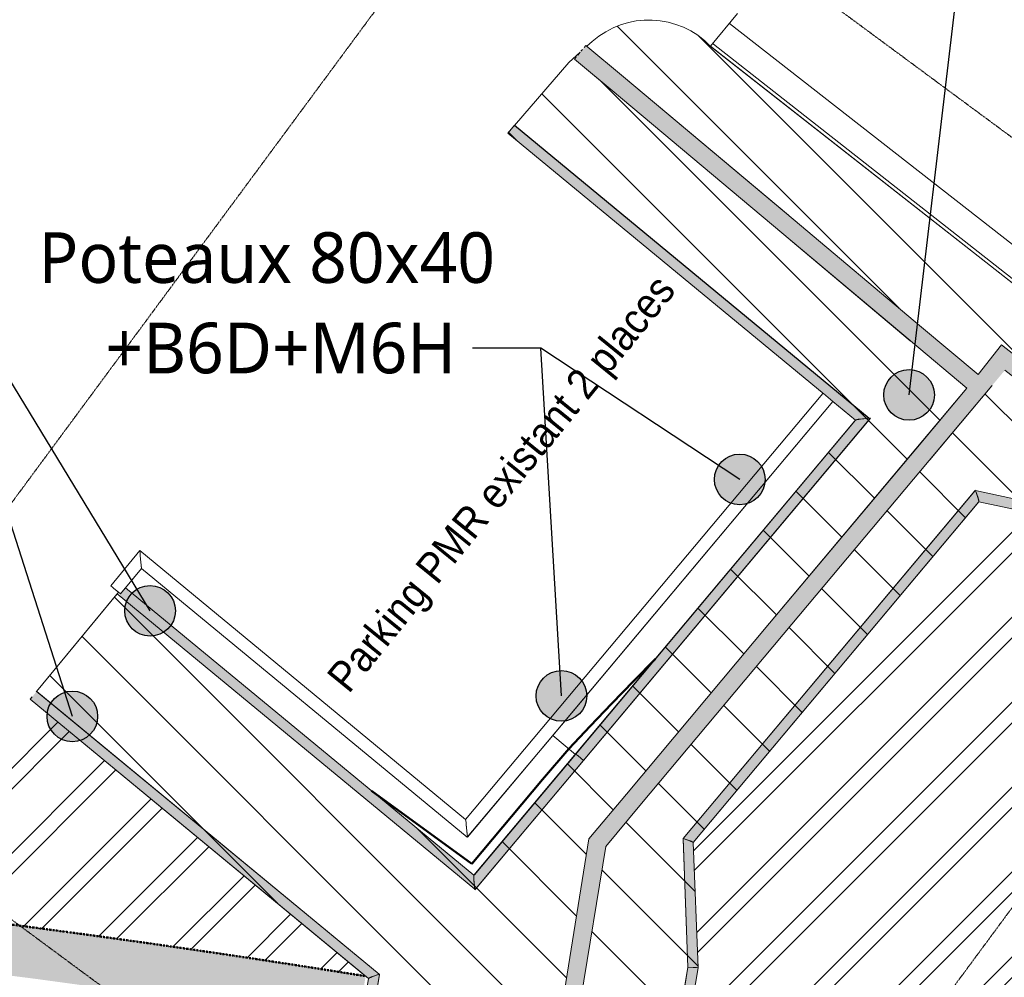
# Model space of a CAD drawing. Header units: centimetres. Extents: x -3187 to 4392, y -3706 to 602.
# Tile 22 of 26: x -336 to 830, y -1498 to -364. Entities that reach past the tile are written whole.
import ezdxf

# ---------------------------------------------------------------- set-up
doc = ezdxf.new("R2010")
doc.units = ezdxf.units.CM
doc.linetypes.add('Tiret point', pattern=[0.625, 0.25, -0.1875, 0, -0.1875])
for name, color, linetype, lineweight in [('0-1', 7, 'Continuous', 5), ('ANNOTATIONS-8', 7, 'Tiret point', 50), ('Courbes principales', 7, 'Continuous', 50), ('Lignes de scission', 7, 'Continuous', 9), ('SERRU', 7, 'Continuous', 9), ('SERRU-traverse', 7, 'Continuous', 9), ('SOL', 7, 'Continuous', 9), ('Solide topographique', 7, 'Continuous', 9)]:
    doc.layers.add(name, color=color, linetype=linetype, lineweight=lineweight)
for name, color, linetype, lineweight, true_color in [('AB1_MAC-1', 7, 'Continuous', 9, 0xaaaaaa), ('AB1_VOI-1', 7, 'Continuous', 9, 0xaaaaaa), ('AB1_VOI_MAR-2', 7, 'Continuous', 9, 0xaaaaaa), ('ANNOTATIONS-13', 7, 'Tiret point', 30, 0x0080ff), ('ANNOTATIONS-2', 5, 'Continuous', 9, 0x0000ff), ('ANNOTATIONS-4', 7, 'Continuous', 9, 0xe8ad23), ('ANNOTATIONS-5', 7, 'Continuous', 9, 0x00df00), ('ANNOTATIONS-6', 7, 'Continuous', 9, 0xff8040), ('ANNOTATIONS-7', 6, 'Continuous', 9, 0xff00ff), ('TITRARCHI-1', 7, 'Continuous', 30, 0xa0a0a0), ('TITRARCHI-2', 1, 'Continuous', 30, 0xff0000)]:
    doc.layers.add(name, color=color, linetype=linetype, lineweight=lineweight, true_color=true_color)
doc.styles.add('Arial_1', font='arial.ttf', dxfattribs={"width": 0.9, "height": 36})
doc.styles.add('Trebuchet MS', font='trebuc.ttf', dxfattribs={"height": 60})
pattern_1 = [(45, (0, 0), (-50.2894, 50.2894), []), (45, (0, 76.2), (-50.2894, 50.2894), [])]

# ---------------------------------------------------------------- blocks, each defined once
blk = doc.blocks.new('Garde-corps - Garde-corps-486506-2021_015_1011_ARC_1_100_Aménagement extérieur Etat projeté')
at = {"layer": 'SERRU-traverse'}
for p, q in [((449.8, -1333.9), (795.9, -921.2)), ((449.8, -1333.9), (795.2, -922.1)), ((795.2, -922.1), (795.6, -921.6)), ((796.1, -921.6), (799.1, -930.4)), ((799.3, -931), (796.1, -921.7)), ((796.1, -921.7), (954, -956.1)), ((796.1, -921.7), (954, -956.1)), ((799.8, -932.7), (800.1, -934.9)), ((461.7, -1338.4), (800.1, -934.9)), ((799.7, -935.3), (461.7, -1338.4)), ((800.1, -934.9), (799.7, -935.3)), ((800.1, -934.9), (799.9, -933.1)), ((800.1, -934.9), (951.5, -967.8)), ((951.5, -967.8), (800.1, -934.9)), ((951.5, -967.8), (952.2, -964.5)), ((951.9, -966.2), (951.5, -967.8)), ((953.9, -957), (952.3, -964.2)), ((449.6, -1333.8), (458, -1336.7)), ((455.3, -1486), (449.6, -1333.8)), ((449.6, -1334.6), (449.6, -1334.2)), ((455.3, -1486), (449.6, -1334.6)), ((458.3, -1336.8), (449.8, -1333.9)), ((460, -1337.5), (461.7, -1338.4)), ((461.7, -1338.4), (460.2, -1337.5)), ((461.7, -1338.4), (461.8, -1338.7)), ((467.4, -1486.8), (461.7, -1338.4)), ((461.8, -1338.7), (467.4, -1486.8)), ((439.8, -1581.7), (455.3, -1486)), ((439.9, -1581.6), (455.3, -1486)), ((467.4, -1486.8), (455.3, -1486)), ((455.3, -1486), (463.7, -1486.6)), ((463.7, -1486.6), (455.3, -1486)), ((455.3, -1486), (467.4, -1486.8)), ((465.7, -1486.7), (467.4, -1486.8)), ((467.4, -1486.8), (465.7, -1486.7)), ((454.9, -1563.6), (459.7, -1533.9)), ((446.8, -1583.9), (443.8, -1583.5)), ((443.8, -1583.5), (446.8, -1583.9))]:
    blk.add_line(p, q, dxfattribs=at)
at = {"layer": 'SERRU-traverse', "flags": 128}
for points in [[(799.1, -930.4), (799.2, -930.9), (799.4, -931.4), (799.5, -931.9), (799.6, -932.2), (799.7, -932.5)], [(799.9, -933.1), (799.9, -933), (799.8, -932.7), (799.7, -932.4), (799.6, -932), (799.4, -931.5), (799.3, -931)], [(952.3, -964.2), (952.2, -964.7), (952.1, -965.1), (952, -965.5), (952, -965.8), (951.9, -966), (951.9, -966.2)], [(458, -1336.7), (458.5, -1336.9), (458.9, -1337), (459.3, -1337.2), (459.7, -1337.3), (459.9, -1337.4)], [(460.2, -1337.5), (460.1, -1337.5), (459.9, -1337.4), (459.6, -1337.3), (459.2, -1337.1), (458.8, -1337), (458.3, -1336.8)], [(463.7, -1486.6), (464.2, -1486.6), (464.6, -1486.6), (465, -1486.6), (465.3, -1486.7), (465.5, -1486.7), (465.7, -1486.7)], [(465.7, -1486.7), (465.5, -1486.7), (465.3, -1486.7), (465, -1486.6), (464.6, -1486.6), (464.2, -1486.6), (463.7, -1486.6)]]:
    blk.add_lwpolyline(points, dxfattribs=at)
blk = doc.blocks.new('Garde-corps - Garde-corps-487548-2021_015_1011_ARC_1_100_Aménagement extérieur Etat projeté')
at = {"layer": 'SERRU-traverse'}
for p, q in [((244.5, -495.4), (249.8, -489)), ((249.8, -489), (670, -836)), ((250, -489.1), (670.1, -836.1)), ((242.1, -498.2), (243.2, -496.9)), ((242.1, -498.2), (616.7, -807.6)), ((627, -816.1), (654, -838.3)), ((654, -838.3), (627, -816.1)), ((322.1, -1234.1), (653.3, -839.2)), ((654, -838.3), (322.3, -1233.9)), ((670.2, -837.7), (331.3, -1241.8)), ((671.6, -836), (331.7, -1241.3)), ((653.3, -839.2), (654, -838.3)), ((654, -838.3), (656.9, -837.4)), ((655.6, -837.5), (654, -838.3)), ((670, -836), (658.2, -837.2)), ((659.8, -837), (671.6, -836)), ((671.6, -836), (670.2, -837.7)), ((201.9, -1377.4), (-210.9, -1036.8)), ((-210.9, -1036.8), (201.9, -1377.4)), ((-219.1, -1042), (-220.8, -1044.1)), ((-220.8, -1044.1), (-219.1, -1042)), ((203, -1393.8), (-220.8, -1044.1)), ((202.9, -1393.8), (-220.8, -1044.1)), ((322.3, -1233.9), (201.9, -1377.4)), ((202.4, -1376.9), (322.1, -1234.1)), ((322.3, -1233.9), (323.8, -1234.7)), ((325.3, -1235.9), (331.7, -1241.3)), ((331.7, -1241.3), (203.1, -1394.7)), ((331.3, -1241.8), (203.9, -1393.7)), ((201.9, -1377.4), (201.7, -1379.4)), ((201.8, -1380.2), (201.9, -1377.4)), ((201.9, -1377.4), (202.4, -1376.9)), ((201.9, -1382.1), (202.9, -1393.8)), ((203.1, -1394.7), (202, -1383)), ((203.9, -1393.7), (203.1, -1394.7))]:
    blk.add_line(p, q, dxfattribs=at)
at = {"layer": 'SERRU-traverse', "flags": 128}
for points in [[(243.2, -496.9), (243.3, -496.8), (243.4, -496.6), (243.6, -496.4), (243.9, -496.1), (244.2, -495.8), (244.5, -495.4)], [(658.2, -837.2), (657.6, -837.2), (657, -837.3), (656.5, -837.4), (656.1, -837.4), (655.8, -837.5), (655.6, -837.5)], [(656.9, -837.4), (657.2, -837.4), (657.5, -837.3), (658, -837.2), (658.5, -837.2), (659.2, -837.1), (659.8, -837)], [(201.7, -1379.4), (201.7, -1379.6), (201.7, -1379.9), (201.7, -1380.3), (201.8, -1380.8), (201.8, -1381.4), (201.9, -1382.1)], [(202, -1383), (201.9, -1382.4), (201.9, -1381.8), (201.8, -1381.2), (201.8, -1380.7), (201.8, -1380.4), (201.8, -1380.2)]]:
    blk.add_lwpolyline(points, dxfattribs=at)
at = {"layer": 'SERRU-traverse'}
blk.add_open_spline([(323.8, -1234.7), (323.8, -1234.7), (323.9, -1234.8), (324.1, -1235), (324.6, -1235.4), (325.1, -1235.7), (325.3, -1235.9)], degree=3, knots=[0, 0, 0, 0, 0.166667, 0.333333, 0.666667, 1, 1, 1, 1], dxfattribs=at)
blk = doc.blocks.new('Garde-corps - Garde-corps-488018-2021_015_1011_ARC_1_100_Aménagement extérieur Etat projeté')
at = {"layer": 'SERRU-traverse'}
for p, q in [((-316.8, -1159.1), (89.6, -1494.4)), ((-316, -1159.8), (89.6, -1494.4)), ((73.6, -1496.8), (-323.8, -1168.9)), ((-323.8, -1168.9), (77, -1499.6)), ((77, -1499.6), (73.9, -1518.9)), ((73.9, -1518.9), (76.9, -1500.1)), ((76.9, -1500.1), (77, -1499.6)), ((77, -1499.6), (78.9, -1498.5)), ((78.5, -1498.7), (77, -1499.6)), ((89.6, -1494.4), (80.6, -1497.8)), ((81, -1497.7), (90, -1494.3)), ((90, -1494.3), (85.8, -1520.8)), ((89.9, -1495.2), (85.8, -1520.8)), ((90, -1494.7), (89.9, -1495.2)), ((73.9, -1518.9), (85.8, -1520.8)), ((75.6, -1519.1), (73.9, -1518.9)), ((75.6, -1519.1), (77.5, -1519.4)), ((85.8, -1520.8), (77.5, -1519.4))]:
    blk.add_line(p, q, dxfattribs=at)
at = {"layer": 'SERRU-traverse', "flags": 128}
for points in [[(80.6, -1497.8), (80.1, -1498), (79.6, -1498.2), (79.2, -1498.4), (78.9, -1498.5), (78.7, -1498.6), (78.5, -1498.7)], [(79, -1498.5), (79.3, -1498.4), (79.7, -1498.2), (80.1, -1498), (80.5, -1497.9), (81, -1497.7)]]:
    blk.add_lwpolyline(points, dxfattribs=at)
blk = doc.blocks.new('Garde-corps - Garde-corps-492388-2021_015_1011_ARC_1_100_Aménagement extérieur Etat projeté')
at = {"layer": 'SERRU-traverse'}
for p, q in [((615.4, -806.5), (192.1, -1311.3)), ((627, -816), (194.2, -1332.1)), ((627, -816.1), (194.2, -1332.2)), ((616.8, -807.5), (617.4, -808)), ((618.9, -809.2), (627, -816)), ((-193.9, -992.7), (-228.3, -1034.3)), ((-193.9, -992.7), (-193.6, -996.2)), ((-193.6, -996.2), (-193.9, -992.7)), ((192.1, -1311.3), (-193.9, -992.7)), ((-193.3, -998.9), (-191.9, -1013.8)), ((-191.9, -1013.8), (-193.3, -998.9)), ((-191.9, -1013.8), (-216.7, -1043.9)), ((-191.9, -1013.8), (-210.9, -1036.8)), ((-191.9, -1013.8), (-192.3, -1009.6)), ((-192.3, -1009.6), (-191.9, -1013.8)), ((194, -1332.2), (-191.9, -1013.8)), ((194.1, -1332.3), (-191.9, -1013.8)), ((-226.4, -1035.9), (-228.3, -1034.3)), ((-226.4, -1035.9), (-224.9, -1037.1)), ((-216.7, -1043.9), (-224.9, -1037.1)), ((192.1, -1311.3), (192.6, -1314.8)), ((192.6, -1314.6), (192.1, -1311.3)), ((194.2, -1332.1), (192.8, -1317.3)), ((192.9, -1317.6), (194.2, -1332.2))]:
    blk.add_line(p, q, dxfattribs=at)
at = {"layer": 'SERRU-traverse', "flags": 128}
for points in [[(617.4, -808), (617.5, -808.1), (617.7, -808.2), (617.9, -808.4), (618.2, -808.7), (618.6, -809), (618.9, -809.2)], [(-193.6, -996.2), (-193.6, -996.4), (-193.6, -996.7), (-193.5, -997.1), (-193.5, -997.7), (-193.4, -998.3), (-193.3, -998.9)], [(-193.3, -998.9), (-193.4, -998.3), (-193.5, -997.7), (-193.5, -997.1), (-193.6, -996.7), (-193.6, -996.4), (-193.6, -996.2)], [(192.8, -1317.3), (192.8, -1316.7), (192.7, -1316.1), (192.7, -1315.6), (192.6, -1315.1), (192.6, -1314.8), (192.6, -1314.6)], [(192.6, -1315), (192.6, -1315.4), (192.7, -1315.8), (192.7, -1316.4), (192.8, -1317), (192.9, -1317.6)]]:
    blk.add_lwpolyline(points, dxfattribs=at)
blk = doc.blocks.new('Garde-corps - Garde-corps-494344-2021_015_1011_ARC_1_100_Aménagement extérieur Etat projeté')
at = {"layer": 'SERRU-traverse'}
for p, q in [((334.5, -394.4), (332.6, -396.7)), ((332.6, -396.7), (334.5, -394.4)), ((379, -431.7), (334.5, -394.4)), ((334.5, -394.4), (379.1, -431.7)), ((322.9, -408.2), (321, -410.5)), ((321, -410.5), (322.9, -408.2)), ((326.8, -403.6), (324.9, -405.9)), ((324.9, -405.9), (326.8, -403.6)), ((330.7, -399), (328.7, -401.3)), ((328.7, -401.3), (330.7, -399)), ((321, -410.5), (365.5, -447.8)), ((321, -410.5), (361.3, -444.2)), ((580, -600.3), (379, -431.7)), ((379.1, -431.7), (574.5, -595.6)), ((365.5, -447.8), (566.5, -616.4)), ((732.3, -727.9), (580, -600.3)), ((566.5, -616.4), (718.8, -744)), ((576.9, -625), (718.8, -744.1)), ((799.3, -784.1), (732.3, -727.9)), ((732.3, -728), (799.3, -784.1)), ((718.9, -744.2), (785.8, -800.2)), ((718.9, -744.2), (785.8, -800.2)), ((785.8, -800.2), (725.2, -872.4)), ((785.8, -800.2), (725.2, -872.5)), ((741.3, -885.9), (815.4, -797.6)), ((815.4, -797.6), (742, -885.1)), ((725.2, -872.4), (552.2, -1078.7)), ((725.2, -872.5), (552.2, -1078.7)), ((568.3, -1092.2), (741.3, -885.9)), ((552.2, -1078.7), (382.5, -1281.1)), ((552.2, -1078.7), (382.5, -1281.1)), ((398.6, -1294.6), (568.3, -1092.2)), ((382.5, -1281.1), (338.1, -1334)), ((382.5, -1281.1), (338.1, -1334)), ((358, -1343.1), (398.6, -1294.6)), ((398.6, -1294.6), (358, -1343.1)), ((338.1, -1334), (297.2, -1587.3)), ((338.1, -1334), (297.2, -1587.3)), ((316.9, -1597.1), (358, -1343.1)), ((358, -1343.1), (316.9, -1597.1))]:
    blk.add_line(p, q, dxfattribs=at)
blk = doc.blocks.new('Garde-corps - Garde-corps-497897-2021_015_1011_ARC_1_100_Aménagement extérieur Etat projeté')
at = {"layer": 'SERRU-traverse'}
for p, q in [((826.7, -749.2), (799.3, -784.1)), ((799.3, -784.1), (826.7, -749.2)), ((865, -779.2), (826.7, -749.2)), ((826.7, -749.2), (865, -779.2)), ((830.9, -779.1), (852, -795.7)), ((830.9, -779.1), (852, -795.7)), ((930, -830.2), (865, -779.2)), ((865, -779.2), (930, -830.2)), ((815.6, -797.4), (815.9, -797)), ((815.6, -797.4), (815.9, -797)), ((852, -795.7), (917, -846.7)), ((1006, -889.8), (930, -830.2)), ((930, -830.2), (1006, -889.8)), ((917, -846.7), (993.1, -906.4)), ((927.8, -855.2), (993.1, -906.4))]:
    blk.add_line(p, q, dxfattribs=at)
blk = doc.blocks.new('B02_ARC_rvt-1-2021_015_1011_ARC_1_100_Aménagement extérieur Etat projeté')
at = {"layer": 'Courbes principales'}
for p, q in [((390.9, -1147.3), (416.9, -1121)), ((365.2, -1173.9), (390.9, -1147.3)), ((339.7, -1200.7), (365.2, -1173.9)), ((314.4, -1227.7), (339.7, -1200.7)), ((283.2, -1263.9), (314.4, -1227.7)), ((199.5, -1363.7), (283.2, -1263.9)), ((80.5, -1277.2), (199.5, -1363.7))]:
    blk.add_line(p, q, dxfattribs=at)
at = {"layer": 'Lignes de scission'}
blk.add_line((295.3, -1211.6), (322.1, -1234.1), dxfattribs=at)
at = {"layer": 'SOL'}
for p, q in [((514.1, -356.5), (482.3, -395.4)), ((482.3, -395.4), (514.1, -356.5)), ((335.7, -395.3), (341.8, -389.8)), ((341.8, -389.8), (335.7, -395.3)), ((341.8, -389.8), (335.7, -395.3)), ((335.7, -395.3), (341.8, -389.8)), ((482.3, -395.4), (782.6, -630.9)), ((782.6, -630.9), (482.3, -395.4)), ((314.3, -414.4), (327.8, -402.4)), ((327.8, -402.4), (314.3, -414.4)), ((327.8, -402.4), (314.3, -414.4)), ((314.3, -414.4), (327.8, -402.4)), ((250, -489.1), (314.3, -414.4)), ((314.3, -414.4), (250, -489.1)), ((314.3, -414.4), (250, -489.1)), ((250, -489.1), (314.3, -414.4)), ((670.1, -836.1), (250, -489.1)), ((250, -489.1), (670.1, -836.1)), ((782.6, -630.9), (891.8, -716.6)), ((891.8, -716.6), (782.6, -630.9)), ((331.5, -1241.6), (670.9, -836.8)), ((670.3, -837.6), (331.5, -1241.6)), ((795.6, -921.6), (449.8, -1333.9)), ((449.8, -1333.9), (795.2, -922)), ((954, -956.1), (796.1, -921.7)), ((796.1, -921.7), (954, -956.1)), ((-219.1, -1042), (-316.2, -1159.6)), ((-316.2, -1159.6), (-219.1, -1042)), ((-316.2, -1159.6), (-220.8, -1044.1)), ((-220.8, -1044.1), (-316.2, -1159.6)), ((-220.8, -1044.1), (203, -1393.8)), ((203, -1393.8), (-220.8, -1044.1)), ((-321.5, -1166.1), (-323.8, -1168.9)), ((89.6, -1494.4), (-316, -1159.8)), ((-316, -1159.8), (89.6, -1494.4)), ((331.5, -1241.6), (203.5, -1394.2)), ((203.9, -1393.8), (331.5, -1241.6)), ((449.6, -1334.2), (455.3, -1486)), ((455.3, -1486), (449.6, -1334.5)), ((455.3, -1486), (439.8, -1581.7)), ((439.9, -1581.6), (455.3, -1486)), ((85.8, -1520.8), (90, -1494.7)), ((89.9, -1495.2), (85.8, -1520.8))]:
    blk.add_line(p, q, dxfattribs=at)
blk.add_arc((409.2, -465.3), 101.1, 43.7065, 131.782, dxfattribs=at)
blk.add_arc((409.2, -465.3), 101.1, 43.7065, 131.782, dxfattribs=at)
blk.add_arc((409.2, -465.3), 101.1, 43.7065, 131.782, dxfattribs=at)
blk.add_arc((409.2, -465.3), 101.1, 43.7065, 131.782, dxfattribs=at)
at = {"layer": 'Solide topographique'}
for p, q in [((194.2, -1332.2), (627, -816.1)), ((295.3, -1211.6), (627, -816.1)), ((627, -816.1), (654, -838.3)), ((627, -816.1), (654, -838.3)), ((654, -838.3), (201.9, -1377.4)), ((654, -838.3), (322.1, -1234.1)), ((461.7, -1338.4), (800.1, -934.9)), ((461.7, -1338.4), (800.1, -934.9)), ((800.1, -934.9), (951.5, -967.8)), ((800.1, -934.9), (951.5, -967.8)), ((-210.9, -1036.8), (-191.9, -1013.8)), ((-210.9, -1036.8), (-191.9, -1013.8)), ((-191.9, -1013.8), (194, -1332.2)), ((-191.9, -1013.8), (194.1, -1332.3)), ((201.9, -1377.4), (-210.9, -1036.8)), ((201.9, -1377.4), (-210.9, -1036.8)), ((-323.8, -1168.9), (73.6, -1496.8)), ((-323.8, -1168.9), (73.6, -1496.8)), ((194.1, -1332.3), (295.3, -1211.6)), ((322.1, -1234.1), (201.9, -1377.4)), ((467.4, -1486.8), (461.7, -1338.4)), ((467.4, -1486.8), (461.7, -1338.4)), ((-310.9, -1440.3), (-317.2, -1439.5)), ((-181.9, -1458.1), (-186.8, -1457.4)), ((-87.7, -1471.8), (-103.7, -1469.4)), ((-53.2, -1477), (-56.5, -1476.5)), ((454.9, -1563.6), (467.4, -1486.8))]:
    blk.add_line(p, q, dxfattribs=at)
blk.add_arc((-2147.8, -15289.8), 13970.7, 80.85095, 81.00097, dxfattribs=at)
at = {"layer": 'SERRU'}
for name in ['Garde-corps - Garde-corps-494344-2021_015_1011_ARC_1_100_Aménagement extérieur Etat projeté', 'Garde-corps - Garde-corps-487548-2021_015_1011_ARC_1_100_Aménagement extérieur Etat projeté', 'Garde-corps - Garde-corps-497897-2021_015_1011_ARC_1_100_Aménagement extérieur Etat projeté', 'Garde-corps - Garde-corps-492388-2021_015_1011_ARC_1_100_Aménagement extérieur Etat projeté', 'Garde-corps - Garde-corps-486506-2021_015_1011_ARC_1_100_Aménagement extérieur Etat projeté', 'Garde-corps - Garde-corps-488018-2021_015_1011_ARC_1_100_Aménagement extérieur Etat projeté']:
    blk.add_blockref(name, (0, 0), dxfattribs=at)
blk = doc.blocks.new('site_dwg-305339-2021_015_1011_ARC_1_100_Aménagement extérieur Etat projeté')
at = {"layer": 'AB1_VOI-1', "flags": 128}
for points in [[(28258.4, 19795.6), (28822.8, 19353.1), (29130, 19111.9), (29202.7, 19052.3), (29446.2, 18860.8)], [(28260.9, 19798.8), (28825.3, 19356.2), (29132.5, 19115), (29205.2, 19055.4), (29449.7, 18863.1), (29804.9, 18585), (30090.3, 18361.3), (30193.3, 18280.1)]]:
    blk.add_lwpolyline(points, dxfattribs=at)
at = {"layer": 'AB1_VOI-1'}
blk.add_arc((28188.1, 19721.5), 106.2, 46.7351, 47.4275, dxfattribs=at)
at = {"layer": 'AB1_VOI_MAR-2'}
for p, q in [((28974.1, 19280.9), (28279.5, 19823.6)), ((28279.5, 19823.6), (28974.1, 19280.9))]:
    blk.add_line(p, q, dxfattribs=at)

msp = doc.modelspace()

# ---------------------------------------------------------------- hatches: boundary and pattern name
at = {"layer": 'ANNOTATIONS-2'}
for points in [[(203.5, -1394.2), (670.9, -836.8), (249.9, -489), (242, -498.4), (654, -838.3), (201.8, -1377.3), (-211, -1036.9), (-218.5, -1046), (203, -1393.8)], [(1449.9, -1852.3), (1558.9, -1434), (1327.3, -1251.5), (1249.2, -1187.6), (956.7, -952.7), (954, -956.1), (795.6, -921.6), (449.6, -1334.2), (455.2, -1486.8), (433.6, -1620.7), (445.3, -1622.9), (467.3, -1486), (461.8, -1338.3), (800.1, -934.9), (951.5, -967.8), (952.3, -964.6), (1264.1, -1215.2), (1332.5, -1271.1), (1545.3, -1438.6), (1438.3, -1849.2), (1445.8, -1851.2)], [(85.4, -1522.7), (90, -1494.7), (-316.2, -1159.6), (-323.8, -1168.9), (77, -1499.6), (73.6, -1520.8), (79.5, -1521.8)]]:
    msp.add_hatch(color=256, dxfattribs=at).paths.add_polyline_path(points)
at = {"layer": 'ANNOTATIONS-4'}
msp.add_hatch(color=256, dxfattribs=at).paths.add_polyline_path([(1614.7, -1867.3), (1747.6, -1471.5), (826.7, -749.2), (799.3, -784.1), (334.5, -394.4), (321, -410.5), (785.8, -800.2), (338.1, -1334), (297.2, -1587.3), (317.9, -1590.6), (358, -1343.1), (830.9, -779.1), (1723, -1478.9), (1595, -1860)])
at = {"layer": 'ANNOTATIONS-5'}
h = msp.add_hatch(dxfattribs=at)
h.set_pattern_fill('FP_11', color=256, style=0, pattern_type=2)
h.set_pattern_definition(pattern_1)
h.paths.add_polyline_path([(73.6, -1496.8), (-324.4, -1168.3), (-349, -1197.9), (-350.2, -1214.5), (-1210.6, -1154.7), (-1902.5, -1131), (-1880.3, -350), (-1278.9, -369.9), (-1264.4, 115.1), (-1985.4, 59.4), (-2573.9, -1325.5), (-2439.3, -1322.1), (-2286.1, -1319.8), (-2165.5, -1319.1), (-2041.1, -1319.5), (-1908.3, -1321.1), (-1763.4, -1324.4), (-1642.9, -1328.2), (-1510.3, -1333.6), (-1361.3, -1341.3), (-1222, -1349.8), (-1112.7, -1357.4), (-959.3, -1369.8), (-838.6, -1380.6), (-716, -1392.6), (-584, -1406.8), (-436.6, -1424.3), (-316, -1439.7), (-188.9, -1457.1), (-57.6, -1476.3), (66, -1495.6)])
h = msp.add_hatch(dxfattribs=at)
h.set_pattern_fill('FP_11', color=256, style=0, pattern_type=2)
h.set_pattern_definition(pattern_1)
h.paths.add_polyline_path([(1450.5, -1790.4), (1541.9, -1439.7), (1323.1, -1267.5), (1249.2, -1206.8), (951.5, -967.8), (800.1, -934.9), (461.7, -1338.4), (467.4, -1486.8), (454.9, -1563.6), (580.2, -1588), (729.4, -1618.6), (830.2, -1640.1), (970.7, -1671.6), (1091.3, -1699.8), (1211.9, -1729.1), (1332.5, -1759.5), (1412.9, -1780.6)])
at = {"layer": 'ANNOTATIONS-6'}
h = msp.add_hatch(dxfattribs=at)
h.set_pattern_fill('FP_12', color=256, style=0, pattern_type=2)
h.set_pattern_definition([(228.013, (14.4, 20), (-159.99882345, -180.0006433), [2.691, -266.382]), (184.97, (12.6, 18), (239.99957759, 20.00105332), [4.617, -457.118]), (132.51, (8, 17.6), (199.9980917, -220.00195797), [3.256, -322.321]), (267.274, (0.2, 12.6), (19.99784689, 400.00055012), [4.205, -416.271]), (292.834, (0, 8.4), (-100.00137713, 239.9992203), [4.123, -408.187]), (357.274, (1.6, 4.6), (-400.00055012, 19.99784689), [4.205, -416.271]), (37.694, (5.8, 4.4), (-260.00116156, -199.9991451), [5.561, -550.497]), (72.255, (10.2, 7.8), (140.00245203, 439.99898205), [5.25, -519.726]), (121.43, (11.8, 12.8), (-160.0018338, 259.9985448), [4.219, -417.681]), (175.236, (9.6, 16.4), (219.9998909, -20.0014679), [4.817, -236.015]), (222.397, (4.8, 16.8), (-240.00184537, -219.99831446), [6.229, -616.668]), (138.814, (20, 12.4), (-139.999334, 120.0003242), [2.126, -210.477]), (171.469, (18.4, 13.8), (259.99976673, -40.00105687), [4.045, -400.43]), (225, (14.4, 14.4), (2e-15, -19.99981), [2.828, -25.456]), (203.199, (13, 16.8), (99.9994107, 40.0007246), [1.523, -150.792]), (291.801, (11.6, 16.2), (-19.9993305, 59.9997923), [2.154, -105.549]), (30.964, (12.4, 14.2), (59.9994675, 40.0000705), [3.499, -113.12]), (161.565, (15.4, 16), (39.999948, -20.000493), [2.53, -60.716]), (16.389, (0, 16.2), (200.00039488, 59.99841248), [3.544, -350.857]), (70.346, (3.4, 17.2), (-80.0003056, -219.99974597), [2.973, -294.348]), (293.199, (15.4, 20), (-40.0007246, 99.9994107), [3.046, -149.269]), (343.61, (16.6, 17.2), (-199.99934767, 60.00190313), [3.544, -350.857]), (339.444, (0, 3.8), (-100.0001048, 40.0001376), [3.418, -167.462]), (294.775, (3.2, 2.6), (-99.999383, 220.0004106), [2.864, -283.493]), (66.801, (15.6, 0), (40.0007246, 99.9994107), [3.046, -149.269]), (17.354, (16.8, 2.8), (-260.00020145, -80.00004515), [3.353, -331.908]), (69.444, (5.8, 0), (-40.0001376, -100.0001048), [1.709, -169.171]), (101.31, (14.4, 0), (-19.9998216, 80.0002586), [1.02, -100.961]), (165.964, (14.2, 1), (59.9997606, -19.99996), [4.123, -78.339]), (186.009, (10.2, 2), (200.00023056, 19.99985026), [3.821, -378.278]), (303.69, (12.4, 12.4), (-19.999946, 40.000009), [2.884, -69.227]), (353.157, (14, 10), (339.99990725, -40.00135393), [5.036, -498.551]), (60.945, (19, 9.4), (-80.0011217, -139.9988431), [2.059, -203.853]), (90, (20, 11.2), (-20, 20), [1.2, -18.8]), (120.256, (9.8, 2.6), (79.9987505, -140.0010309), [2.778, -275.07]), (48.013, (8.4, 5), (159.99882345, 180.0006433), [5.381, -263.691]), (0, (12, 9), (20, 20), [5.2, -14.8]), (325.305, (17.2, 9), (-200.0004599, 139.9996309), [3.162, -313.065]), (254.055, (19.8, 7.2), (-19.9995574, -79.9997548), [2.912, -142.69]), (207.646, (19, 4.4), (-379.99957953, -199.99997794), [4.741, -469.389]), (175.426, (14.8, 2.2), (-260.00009588, 20.00035938), [5.016, -496.581])])
h.paths.add_polyline_path([(1435.1, -1848.4), (1450.5, -1790.4), (1309.4, -1753.6), (1203.2, -1726.9), (1079.1, -1696.8), (954.8, -1667.9), (809.8, -1635.8), (705.3, -1613.5), (566.9, -1585.4), (454.9, -1563.6), (443.8, -1622.6), (588.7, -1650.9), (709.3, -1675.7), (817.4, -1698.8), (950.5, -1728.5), (1071.2, -1756.6), (1211.9, -1790.9), (1332.5, -1821.5), (1412.9, -1842.6)])
h.paths.add_polyline_path([(64.1, -1556), (73.6, -1496.8), (-74.7, -1473.8), (-188.9, -1457.1), (-320.5, -1439.1), (-456.7, -1421.8), (-584, -1406.8), (-718, -1392.4), (-848.1, -1379.6), (-999.5, -1366.4), (-1120.1, -1356.9), (-1245.1, -1348.2), (-1377.7, -1340.3), (-1522.2, -1333.1), (-1642.9, -1328.2), (-1775.6, -1324), (-1924.2, -1320.9), (-2064.9, -1319.4), (-2173.8, -1319.1), (-2326.3, -1320.3), (-2439.3, -1322.1), (-2572, -1325.5), (-2572, -1385.5), (-2439.8, -1382.1), (-2286.1, -1379.8), (-2165.5, -1379.1), (-2043, -1379.4), (-1904.1, -1381.2), (-1763.4, -1384.4), (-1622.7, -1389.1), (-1502.1, -1394.1), (-1361.3, -1401.4), (-1240.7, -1408.7), (-1100, -1418.6), (-979.4, -1428.2), (-838.6, -1440.9), (-718, -1452.7), (-591.2, -1466.4), (-436.6, -1484.8), (-316, -1500.2), (-197.5, -1516.4), (-66.6, -1535.6), (45.9, -1553.2)])
at = {"layer": 'ANNOTATIONS-7'}
h = msp.add_hatch(dxfattribs=at)
h.set_pattern_fill('FP_13', color=256, style=0, pattern_type=2)
h.set_pattern_definition([(135, (0, 0), (-42.3988, -42.3988), [])])
h.paths.add_polyline_path([(451.2, -1587), (467.3, -1486), (461.8, -1338.3), (800.1, -934.9), (951.5, -967.8), (954.1, -956.1), (993.1, -906.4), (830.9, -779.1), (358, -1343.1), (322.4, -1563.2), (337.2, -1565.9), (450.5, -1586.9)])
h.paths.add_polyline_path([(301.7, -1559.6), (338.1, -1334), (785.8, -800.2), (321, -410.5), (327.3, -402.8), (314.3, -414.4), (242, -498.4), (654, -838.3), (201.8, -1377.3), (-213.2, -1034.9), (-323.8, -1168.9), (73.6, -1496.8), (69.8, -1520.2), (209.7, -1543.5), (301.2, -1559.5)])
h.paths.add_polyline_path([(1006, -889.8), (1046.7, -838), (482.3, -395.4), (474.2, -387.8), (465.4, -381.1), (455.8, -375.5), (445.7, -370.9), (435.1, -367.5), (424.3, -365.2), (413.2, -364.2), (402.1, -364.4), (391.1, -365.8), (380.3, -368.3), (369.9, -372.1), (359.9, -377), (350.5, -382.9), (341.8, -389.8), (335.7, -395.3), (799.3, -784.1), (826.7, -749.2), (1004.2, -888.4)])
at = {"layer": 'TITRARCHI-2'}
h = msp.add_hatch(color=256, dxfattribs=at)
edge = h.paths.add_edge_path()
edge.add_arc((717.4, -808.4), 30, 0, 360)
h = msp.add_hatch(color=256, dxfattribs=at)
edge = h.paths.add_edge_path()
edge.add_arc((516.8, -908.5), 30, 0, 360)
h = msp.add_hatch(color=256, dxfattribs=at)
edge = h.paths.add_edge_path()
edge.add_arc((-181.7, -1064.1), 30, 0, 360)
h = msp.add_hatch(color=256, dxfattribs=at)
edge = h.paths.add_edge_path()
edge.add_arc((305.6, -1164.9), 30, 0, 360)
h = msp.add_hatch(color=256, dxfattribs=at)
edge = h.paths.add_edge_path()
edge.add_arc((-273.8, -1189.1), 30, 0, 360)

# ---------------------------------------------------------------- linework, layer by layer
at = {"layer": 'ANNOTATIONS-13'}
for p, q in [((1227.2, -790.1), (327.8, -125.5)), ((243.9, -138.1), (-546.1, -1207.2)), ((449.8, -1943.1), (1239.8, -874.1)), ((-533.5, -1291.1), (365.9, -1955.7))]:
    msp.add_line(p, q, dxfattribs=at)
at = {"layer": 'ANNOTATIONS-8'}
msp.add_arc((-2147.8, -15289.8), 13970.7, 80.85095, 91.74016, dxfattribs=at)
at = {"layer": 'TITRARCHI-2'}
for p, q in [((717.4, -808.4), (786.6, -222.1)), ((-273.8, -1189.1), (-460.8, -605)), ((-181.7, -1064.1), (-460.8, -605)), ((281.2, -752.8), (200.4, -752.8)), ((305.6, -1164.9), (281.2, -752.8)), ((516.8, -908.5), (281.2, -752.8))]:
    msp.add_line(p, q, dxfattribs=at)
for centre in [(717.4, -808.4), (516.8, -908.5), (-181.7, -1064.1), (305.6, -1164.9), (-273.8, -1189.1)]:
    msp.add_circle(centre, 30, dxfattribs=at)

# ---------------------------------------------------------------- block references
at = {"layer": '0-1'}
msp.add_blockref('B02_ARC_rvt-1-2021_015_1011_ARC_1_100_Aménagement extérieur Etat projeté', (0, 0), dxfattribs=at)
at = {"layer": 'AB1_MAC-1', "rotation": 359.9901930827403}
msp.add_blockref('site_dwg-305339-2021_015_1011_ARC_1_100_Aménagement extérieur Etat projeté', (-27778.4, -20187), dxfattribs=at)

# ---------------------------------------------------------------- texts
at = {"layer": 'TITRARCHI-1', "insert": (25.6, -1140.6), "char_height": 36, "width": 717.19, "attachment_point": 1, "rotation": 50.8779, "style": 'Arial_1'}
msp.add_mtext('Parking PMR existant 2 places', dxfattribs=at)
at = {"layer": 'TITRARCHI-2', "char_height": 60, "attachment_point": 1, "style": 'Trebuchet MS'}
for s, insert, width in [('Poteaux 80x40', (-313.9, -615.7), 670.211), ('+B6D+M6H', (-234.5, -722.8), 477.806)]:
    msp.add_mtext(s, dxfattribs=dict(at, insert=insert, width=width))

doc.saveas('drawing.dxf')
